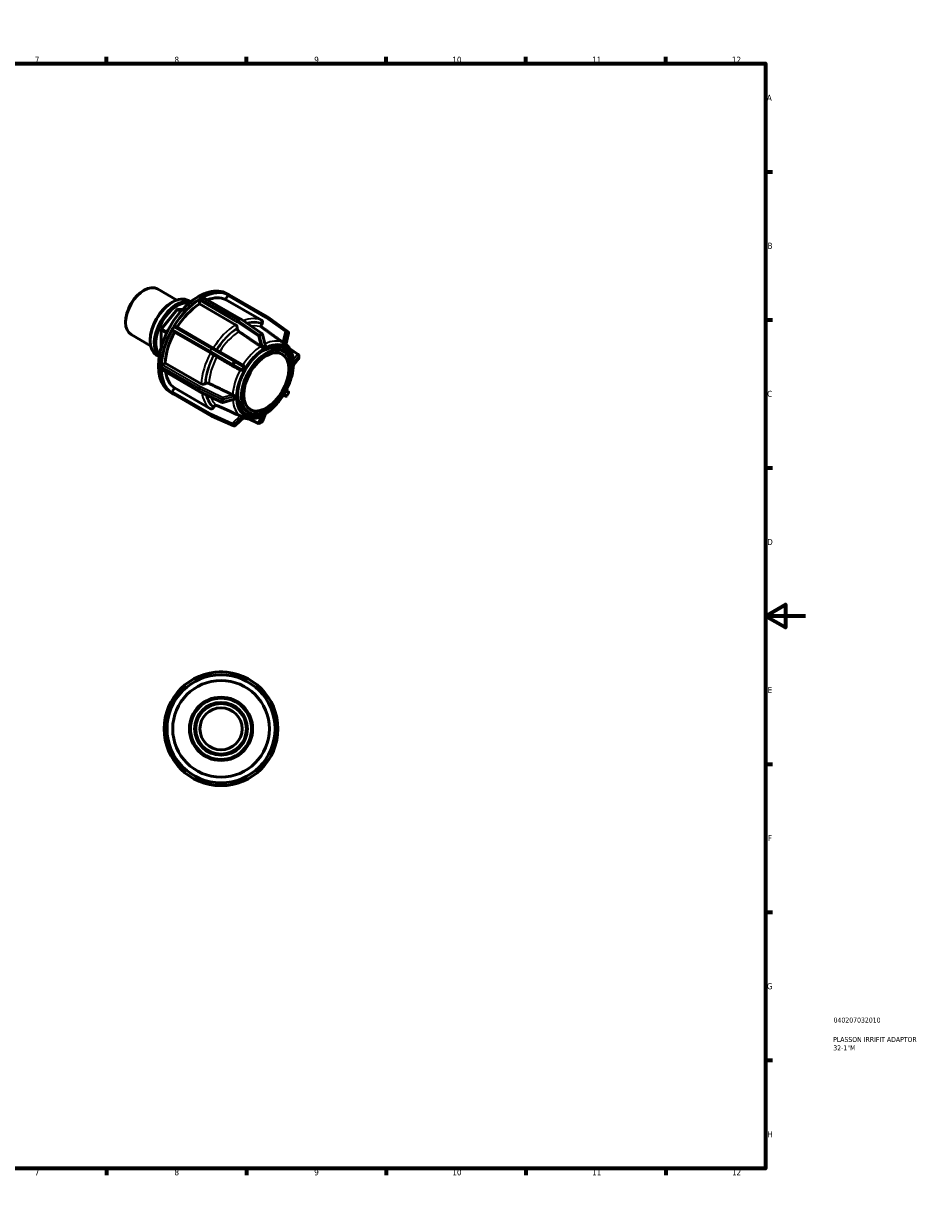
# Model space of a CAD drawing. Header units: millimetres. Extents: x 0 to 898, y 0 to 594.
# Tile 4 of 4: x 449 to 898, y 0 to 594. Entities that reach past the tile are written whole.
import ezdxf

# ---------------------------------------------------------------- set-up
doc = ezdxf.new("R2010")
doc.units = ezdxf.units.MM
for name, color, linetype, lineweight in [('Border (ANSI)', 7, 'Continuous', 70), ('Title (ISO)', 7, 'Continuous', 50), ('Visible (ANSI)', 7, 'Continuous', 50), ('Visible Narrow (ANSI)', 7, 'Continuous', 35)]:
    doc.layers.add(name, color=color, linetype=linetype, lineweight=lineweight)
doc.styles.add('Note Text (ANSI)', font='tahoma.ttf')
doc.styles.add('Note Text (ISO)', font='tahoma.ttf')

# ---------------------------------------------------------------- blocks, each defined once
blk = doc.blocks.new('Borders Default Border')
at = {"layer": 'Border (ANSI)'}
for p, q in [((70.08, 574), (70.08, 577.45)), ((140.17, 574), (140.17, 577.45)), ((210.25, 574), (210.25, 577.45)), ((280.33, 574), (280.33, 577.45)), ((350.42, 574), (350.42, 577.45)), ((490.58, 574), (490.58, 577.45)), ((560.67, 574), (560.67, 577.45)), ((630.75, 574), (630.75, 577.45)), ((700.83, 574), (700.83, 577.45)), ((770.92, 574), (770.92, 577.45)), ((20, 519.75), (16.55, 519.75)), ((821, 519.75), (824.45, 519.75)), ((20, 445.5), (16.55, 445.5)), ((821, 445.5), (824.45, 445.5)), ((20, 371.25), (16.55, 371.25)), ((821, 371.25), (824.45, 371.25)), ((20, 222.75), (16.55, 222.75)), ((821, 222.75), (824.45, 222.75)), ((20, 148.5), (16.55, 148.5)), ((821, 148.5), (824.45, 148.5)), ((20, 74.25), (16.55, 74.25)), ((821, 74.25), (824.45, 74.25)), ((70.08, 20), (70.08, 16.55)), ((140.17, 20), (140.17, 16.55)), ((210.25, 20), (210.25, 16.55)), ((280.33, 20), (280.33, 16.55)), ((350.42, 20), (350.42, 16.55)), ((490.58, 20), (490.58, 16.55)), ((560.67, 20), (560.67, 16.55)), ((630.75, 20), (630.75, 16.55)), ((700.83, 20), (700.83, 16.55)), ((770.92, 20), (770.92, 16.55))]:
    blk.add_line(p, q, dxfattribs=at)
at = {"layer": 'Border (ANSI)', "flags": 128}
for points in [[(420.5, 594), (420.5, 574), (414.73, 584), (426.27, 584), (420.5, 574)], [(20, 20), (20, 574), (821, 574), (821, 20), (20, 20)], [(0, 297), (20, 297), (10, 302.77), (10, 291.23), (20, 297)], [(841, 297), (821, 297), (831, 302.77), (831, 291.23), (821, 297)], [(420.5, 0), (420.5, 20), (414.73, 10), (426.27, 10), (420.5, 20)]]:
    blk.add_lwpolyline(points, dxfattribs=at)
at = {"layer": 'Border (ANSI)', "attachment_point": 7, "style": 'Note Text (ANSI)'}
for s, insert, char_height in [('1', (34.35, 574.4), 3.05), ('2', (104.2, 574.4), 3.05), ('3', (174.26, 574.34), 3.05), ('4', (244.23, 574.4), 3.05), ('5', (314.48, 574.34), 3.05), ('6', (384.49, 574.34), 3.05), ('7', (454.6, 574.4), 3.05), ('8', (524.63, 574.33), 3.05), ('9', (594.7, 574.34), 3.05), ('10', (663.96, 574.34), 3.048), ('11', (734.04, 574.4), 3.048), ('12', (804.13, 574.4), 3.048), ('A', (16.78, 555.35), 3.05), ('A', (821.63, 555.35), 3.05), ('B', (17.15, 481.1), 3.05), ('B', (821.99, 481.1), 3.05), ('C', (16.95, 406.8), 3.05), ('C', (821.8, 406.8), 3.05), ('D', (16.96, 332.6), 3.05), ('D', (821.81, 332.6), 3.05), ('E', (17.21, 258.35), 3.05), ('E', (822.05, 258.35), 3.05), ('F', (17.29, 184.1), 3.05), ('F', (822.14, 184.1), 3.05), ('G', (16.81, 109.79), 3.05), ('G', (821.66, 109.79), 3.05), ('H', (16.97, 35.6), 3.05), ('H', (821.81, 35.6), 3.05), ('1', (34.35, 16.55), 3.05), ('2', (104.2, 16.55), 3.05), ('3', (174.26, 16.49), 3.05), ('4', (244.23, 16.55), 3.05), ('5', (314.48, 16.49), 3.05), ('6', (384.49, 16.49), 3.05), ('7', (454.6, 16.55), 3.05), ('8', (524.63, 16.48), 3.05), ('9', (594.7, 16.49), 3.05), ('10', (663.96, 16.49), 3.048), ('11', (734.04, 16.55), 3.048), ('12', (804.13, 16.55), 3.048)]:
    blk.add_mtext(s, dxfattribs=dict(at, insert=insert, char_height=char_height))
blk = doc.blocks.new('Title Blocks ISO')
at = {"layer": 'Title (ISO)', "color": 232, "true_color": 0xca0064, "style": 'Note Text (ISO)'}
for tag, p in [('PART_NUMBER_001', (34.08, 73.13)), ('DESCRIPTION_001', (33.84, 63.4)), ('DESCRIPTION_002', (33.93, 59.18))]:
    blk.add_attdef(tag, p, '', height=2.5, dxfattribs=at)

msp = doc.modelspace()

# ---------------------------------------------------------------- linework, layer by layer
at = {"layer": 'Visible (ANSI)'}
for p, q in [((509.084, 460.165), (509.456, 460.381)), ((516.09, 461.05), (525.839, 455.436)), ((550.203, 455.706), (551.328, 457.654)), ((550.918, 458.626), (551.945, 458.034)), ((570.94, 447.098), (551.968, 458.023)), ((523.219, 454.178), (523.591, 454.394)), ((531.552, 455.197), (532.752, 454.506)), ((537.103, 453.471), (537.103, 455.31)), ((555.19, 443.055), (537.103, 453.471)), ((537.556, 456.094), (538.111, 456.413)), ((538.111, 456.413), (538.666, 456.733)), ((538.985, 456.764), (557.958, 445.839)), ((568.291, 445.29), (550.203, 455.706)), ((525.927, 450.643), (518.155, 440.979)), ((526.251, 450.83), (525.927, 450.643)), ((525.927, 450.643), (527.714, 449.614)), ((527.931, 449.862), (526.251, 450.83)), ((528.609, 450.613), (526.251, 450.83)), ((557.997, 445.814), (568.474, 438.721)), ((571.727, 446.641), (570.942, 447.097)), ((571.782, 446.605), (581.612, 439.449)), ((500.144, 444.641), (500.144, 444.21)), ((518.155, 440.979), (517.993, 440.562)), ((517.993, 440.562), (520.743, 438.979)), ((517.993, 440.562), (517.993, 431.837)), ((520.938, 439.377), (518.155, 440.979)), ((523.468, 440.703), (523.861, 441.383)), ((524.593, 439.31), (523.468, 439.963)), ((523.861, 441.383), (524.253, 442.063)), ((524.893, 442.432), (543.865, 431.506)), ((556.095, 441.16), (556.095, 441.486)), ((568.356, 443.314), (568.555, 443.659)), ((502.895, 438.137), (512.644, 432.523)), ((512.417, 435.42), (512.417, 434.989)), ((542.68, 428.895), (524.593, 439.31)), ((568.734, 438.356), (570.164, 432.992)), ((581.857, 438.782), (580.468, 432.974)), ((515.718, 427.701), (516.918, 427.01)), ((543.865, 431.506), (554.991, 425.096)), ((544.425, 427.886), (544.226, 428.002)), ((568.707, 430.739), (568.706, 430.742)), ((568.706, 430.74), (568.707, 430.739)), ((569.714, 431.32), (568.707, 430.739)), ((570.722, 431.9), (569.714, 431.32)), ((570.721, 431.903), (570.722, 431.9)), ((577.574, 430.697), (579.42, 429.635)), ((579.034, 432.706), (579.035, 432.706)), ((579.035, 432.706), (579.036, 432.709)), ((579.748, 432.292), (579.035, 432.706)), ((580.46, 431.879), (579.748, 432.292)), ((580.46, 431.879), (580.459, 431.879)), ((580.461, 431.882), (580.46, 431.879)), ((586.706, 428.14), (582.368, 431.118)), ((517.958, 421.508), (517.958, 422.15)), ((518.411, 422.934), (520.002, 423.85)), ((520.002, 423.85), (538.089, 413.434)), ((554.992, 425.096), (558.986, 422.784)), ((560.393, 421.971), (559.681, 420.737)), ((560.391, 421.972), (560.393, 421.971)), ((583.903, 424.251), (583.904, 424.25)), ((583.904, 421.92), (583.903, 421.921)), ((583.904, 424.25), (583.905, 424.252)), ((583.904, 423.085), (583.904, 424.25)), ((583.904, 421.92), (583.904, 423.085)), ((583.905, 421.922), (583.904, 421.92)), ((586.841, 425.926), (584.26, 422.739)), ((586.984, 426.329), (586.984, 427.613)), ((517.958, 420.866), (517.958, 421.508)), ((537.064, 409.647), (518.091, 420.572)), ((558.968, 419.503), (558.966, 419.504)), ((559.681, 420.737), (558.968, 419.503)), ((523.468, 409.399), (524.593, 411.348)), ((524.593, 411.348), (542.68, 400.932)), ((539.9, 413.435), (540.182, 413.597)), ((579.748, 409.091), (580.46, 410.326)), ((580.459, 410.326), (580.46, 410.326)), ((580.46, 410.326), (580.461, 410.325)), ((580.637, 410.217), (581.558, 409.679)), ((522.473, 409.23), (523.875, 408.424)), ((523.861, 408.432), (523.468, 408.659)), ((524.253, 408.204), (523.861, 408.432)), ((543.226, 397.278), (524.254, 408.203)), ((548.499, 404.12), (537.105, 409.625)), ((554.299, 405.516), (548.943, 404.078)), ((555.522, 407.907), (555.525, 407.908)), ((555.525, 405.578), (555.522, 405.577)), ((555.525, 407.908), (555.524, 407.908)), ((555.525, 407.908), (555.525, 406.743)), ((555.525, 406.743), (555.525, 405.578)), ((579.035, 407.857), (579.034, 407.858)), ((579.035, 407.857), (579.748, 409.091)), ((579.036, 407.857), (579.035, 407.857)), ((579.208, 407.743), (580.131, 407.212)), ((581.004, 407.447), (581.789, 408.806)), ((544.226, 401.521), (544.425, 401.866)), ((560.008, 400.194), (561.854, 399.131)), ((568.707, 397.928), (569.714, 398.509)), ((570.19, 398.369), (568.713, 394.527)), ((569.714, 398.509), (570.722, 399.089)), ((570.721, 399.089), (570.722, 399.089)), ((570.722, 399.089), (570.721, 399.087)), ((554.413, 392.336), (543.287, 397.247)), ((559.448, 396.568), (555.111, 392.457)), ((558.966, 397.947), (558.968, 397.949)), ((558.968, 397.949), (558.968, 397.95)), ((558.968, 397.949), (559.681, 397.536)), ((559.681, 397.536), (560.393, 397.122)), ((560.393, 397.122), (560.391, 397.12)), ((561.871, 395.846), (566.731, 393.539)), ((567.325, 393.563), (568.435, 394.202)), ((568.707, 397.928), (568.706, 397.929)), ((568.706, 397.926), (568.707, 397.928)), ((547.964, 268.927), (547.179, 268.927)), ((548.749, 268.927), (547.964, 268.927)), ((527.811, 260.58), (527.256, 260.025)), ((528.366, 261.135), (527.811, 260.58)), ((568.116, 260.58), (567.561, 261.135)), ((568.671, 260.025), (568.116, 260.58)), ((519.464, 241.212), (519.464, 240.427)), ((519.464, 240.427), (519.464, 239.642)), ((576.464, 240.427), (576.464, 241.212)), ((576.464, 239.642), (576.464, 240.427)), ((527.256, 220.83), (527.811, 220.275)), ((527.811, 220.275), (528.366, 219.72)), ((567.561, 219.72), (568.116, 220.275)), ((568.116, 220.275), (568.671, 220.83)), ((547.179, 211.927), (547.964, 211.927)), ((547.964, 211.927), (548.749, 211.927))]:
    msp.add_line(p, q, dxfattribs=at)
for radius in [28.5, 27.075, 24.225, 15.865, 15.336, 13.22, 12.692, 10.576]:
    msp.add_circle((547.964, 240.427), radius, dxfattribs=at)
for centre, start, end in [((557.638, 445.284), 55.901415, 60.064008), ((570.621, 446.543), 59.872355, 60.064008), ((571.406, 446.087), 53.943399, 59.872355), ((568.116, 438.191), 14.922076, 55.901415), ((581.235, 438.931), 346.546006, 53.943399), ((586.344, 427.613), 0, 55.538765), ((554.671, 424.542), 59.937399, 60.052822), ((586.344, 426.329), 321.000959, 0), ((537.383, 410.202), 240.064008, 244.209918), ((548.777, 404.696), 244.209918, 285.030976), ((580.45, 407.767), 240.076672, 329.999959), ((581.235, 409.126), 329.999959, 59.669876), ((543.546, 397.833), 240.064008, 246.183161), ((554.671, 392.922), 246.183161, 313.464294), ((567.005, 394.118), 244.60591, 299.935992), ((568.116, 394.757), 299.935992, 338.967906), ((547.179, 268.287), 90, 102.400908), ((548.749, 268.287), 77.599092, 90), ((527.709, 259.572), 135, 147.400908), ((528.819, 260.682), 122.599092, 135), ((567.109, 260.682), 45, 57.400908), ((568.219, 259.572), 32.599092, 45), ((520.104, 241.212), 167.599092, 180), ((520.104, 239.642), 180, 192.400908), ((575.824, 241.212), 0, 12.400908), ((575.824, 239.642), 347.599092, 0), ((527.709, 221.282), 212.599092, 225), ((568.219, 221.282), 315, 327.400908), ((528.819, 220.172), 225, 237.400908), ((567.109, 220.172), 302.599092, 315), ((547.179, 212.567), 257.599092, 270), ((548.749, 212.567), 270, 282.400908)]:
    msp.add_arc(centre, 0.64, start, end, dxfattribs=at)
for centre, major_axis, start_param, end_param in [((509.493, 449.593), (-6.597, -11.457), 3.1415927, 6.2831853), ((509.119, 449.809), (-6.334, -10.998), 3.9289245, 5.4958534), ((523.635, 441.449), (-7.917, -13.748), 3.1415927, 6.2831853), ((536.696, 433.928), (14.222, 24.698), 0, 3.1415927), ((538.111, 433.113), (14.222, 24.698), 0.0304383, 0.7510925), ((551.648, 457.469), (0.319, 0.555), 0.214503, 1.5688626), ((551.648, 457.469), (0.319, 0.555), 0, 0.214503), ((523.261, 441.665), (-7.653, -13.29), 3.9289245, 5.4958534), ((525.715, 440.251), (7.917, 13.748), 0.1154803, 3.0261123), ((526.089, 440.036), (-7.653, -13.29), 3.3412534, 6.0835245), ((538.111, 433.113), (-14.222, -24.698), 3.9574291, 4.6780833), ((538.111, 433.113), (-12.8, -22.228), 3.9806413, 4.6547012), ((537.556, 455.571), (0.319, 0.555), 0.9999011, 2.3542608), ((537.556, 455.571), (-0.319, -0.555), 3.9250571, 4.1414938), ((538.666, 456.21), (-0.319, -0.555), 3.7086204, 3.9250571), ((538.666, 456.21), (0.319, 0.555), 0, 0.5670278), ((538.111, 433.113), (12.8, 22.228), 0.0536505, 0.6162276), ((538.111, 433.113), (-14.222, -24.698), 4.7428273, 5.4634814), ((523.788, 440.517), (-0.319, -0.555), 4.926892, 6.2812516), ((523.788, 440.517), (-0.319, -0.555), 4.7104553, 4.926892), ((524.573, 441.877), (-0.319, -0.555), 4.4940186, 4.7104553), ((524.573, 441.877), (0.319, 0.555), 0, 1.3524259), ((538.111, 433.113), (-12.8, -22.228), 4.7660394, 5.4402693), ((569.714, 414.914), (9.581, 16.638), 5.2064773, 10.5014859), ((568.791, 415.445), (8.783, 15.252), 0, 1.0270555), ((568.791, 415.445), (9.581, 16.638), 5.7454951, 6.2351984), ((518.411, 422.411), (-0.319, -0.555), 5.2794168, 5.4958534), ((518.411, 422.411), (0.319, 0.555), 0.7834645, 2.1378241), ((518.411, 421.127), (-0.319, -0.555), 5.4958534, 5.7122901), ((518.411, 421.127), (-0.319, -0.555), 5.7122901, 6.2831853), ((538.111, 433.113), (-14.222, -24.698), 5.5282254, 6.2488796), ((538.111, 433.113), (-12.8, -22.228), 5.6619808, 6.2256674), ((568.791, 415.445), (-8.783, -15.252), 5.2561299, 6.2831853), ((523.788, 409.214), (-0.319, -0.555), 4.7104553, 6.0648149), ((523.788, 409.214), (-0.319, -0.555), 6.0648149, 6.2812516), ((568.791, 415.445), (-9.581, -16.638), 0.0479869, 0.5376902)]:
    msp.add_ellipse(centre, major_axis=major_axis, ratio=0.5780931, start_param=start_param, end_param=end_param, dxfattribs=at)
for major_axis in [(-8.783, -15.252), (-7.985, -13.865)]:
    msp.add_ellipse((570.637, 414.383), major_axis=major_axis, ratio=0.5780931, dxfattribs=at)
for points, knots in [([(556.095, 441.486), (556.095, 441.615), (556.069, 441.783), (555.984, 442.071), (555.909, 442.243), (555.751, 442.517), (555.64, 442.667), (555.433, 442.885), (555.302, 442.991), (555.19, 443.055)], [-0.18971875, -0.18971875, -0.18971875, -0.18971875, -0.14222277, -0.14222277, -0.09477078, -0.09477078, -0.04736666, -0.04736666, 0, 0, 0, 0]), ([(556.922, 439.64), (556.83, 439.702), (556.734, 439.786), (556.551, 439.979), (556.44, 440.129), (556.282, 440.403), (556.207, 440.575), (556.122, 440.864), (556.095, 441.031), (556.095, 441.16)], [0.39025715, 0.39025715, 0.39025715, 0.39025715, 0.42682488, 0.42682488, 0.47423447, 0.47423447, 0.5216984, 0.5216984, 0.56920217, 0.56920217, 0.56920217, 0.56920217]), ([(568.543, 441.732), (568.458, 441.795), (568.379, 441.88), (568.249, 442.078), (568.191, 442.234), (568.144, 442.518), (568.149, 442.698), (568.21, 443.001), (568.277, 443.177), (568.356, 443.314)], [0.39025715, 0.39025715, 0.39025715, 0.39025715, 0.42682488, 0.42682488, 0.47423447, 0.47423447, 0.5216984, 0.5216984, 0.56920217, 0.56920217, 0.56920217, 0.56920217]), ([(568.555, 443.659), (568.634, 443.796), (568.701, 443.972), (568.761, 444.275), (568.766, 444.455), (568.72, 444.739), (568.661, 444.895), (568.515, 445.118), (568.402, 445.226), (568.291, 445.29)], [-0.18971875, -0.18971875, -0.18971875, -0.18971875, -0.14222277, -0.14222277, -0.09477078, -0.09477078, -0.04736666, -0.04736666, 0, 0, 0, 0]), ([(579.548, 433.328), (579.546, 433.329), (579.543, 433.33), (579.532, 433.337), (579.523, 433.343), (579.497, 433.367), (579.481, 433.387), (579.426, 433.466), (579.381, 433.549), (579.266, 433.739), (579.19, 433.858), (579.039, 434.045), (578.974, 434.116), (578.889, 434.192), (578.869, 434.208), (578.85, 434.224)], [-0.15968389, -0.15968389, -0.15968389, -0.15968389, -0.15745843, -0.15745843, -0.14927462, -0.14927462, -0.13497696, -0.13497696, -0.09743302, -0.09743302, -0.0544583, -0.0544583, -0.02459693, -0.02459693, -0.01559377, -0.01559377, -0.01559377, -0.01559377]), ([(544.226, 428.002), (544.147, 428.047), (544.028, 428.117), (543.796, 428.251), (543.643, 428.339), (543.373, 428.495), (543.209, 428.59), (542.942, 428.744), (542.792, 428.83), (542.68, 428.895)], [-0.18971875, -0.18971875, -0.18971875, -0.18971875, -0.14222277, -0.14222277, -0.09477078, -0.09477078, -0.04736666, -0.04736666, 0, 0, 0, 0]), ([(545.89, 427.04), (545.793, 427.095), (545.68, 427.161), (545.443, 427.297), (545.279, 427.392), (545.009, 427.548), (544.856, 427.637), (544.624, 427.771), (544.504, 427.84), (544.425, 427.886)], [0.39025715, 0.39025715, 0.39025715, 0.39025715, 0.42682488, 0.42682488, 0.47423447, 0.47423447, 0.5216984, 0.5216984, 0.56920217, 0.56920217, 0.56920217, 0.56920217]), ([(568.954, 431.769), (568.947, 431.765), (568.94, 431.76), (568.911, 431.747), (568.884, 431.741), (568.806, 431.743), (568.756, 431.756), (568.619, 431.802), (568.506, 431.855), (568.284, 431.97), (568.183, 432.026), (568.05, 432.106), (568.011, 432.13), (567.952, 432.169), (567.931, 432.183), (567.91, 432.198)], [-0.25988125, -0.25988125, -0.25988125, -0.25988125, -0.25479052, -0.25479052, -0.2395323, -0.2395323, -0.2180542, -0.2180542, -0.1766089, -0.1766089, -0.1428537, -0.1428537, -0.12853245, -0.12853245, -0.1198016, -0.1198016, -0.1198016, -0.1198016]), ([(570.064, 432.408), (569.87, 432.317), (569.681, 432.217), (569.502, 432.114), (569.324, 432.012), (569.139, 431.896), (568.954, 431.769)], [-0.07558426, -0.07558426, -0.07558426, -0.07558426, 0, 0, 0, 0.07558426, 0.07558426, 0.07558426, 0.07558426]), ([(570.164, 432.991), (570.175, 432.949), (570.183, 432.906), (570.2, 432.759), (570.194, 432.661), (570.167, 432.545), (570.153, 432.506), (570.12, 432.452), (570.104, 432.434), (570.078, 432.416), (570.071, 432.412), (570.064, 432.408)], [-0.122869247, -0.122869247, -0.122869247, -0.122869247, -0.10536936, -0.10536936, -0.06443895, -0.06443895, -0.043857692, -0.043857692, -0.030174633, -0.030174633, -0.02564484, -0.02564484, -0.02564484, -0.02564484]), ([(580.333, 432.872), (580.204, 432.969), (580.073, 433.054), (579.947, 433.127), (579.821, 433.2), (579.687, 433.268), (579.548, 433.328)], [-0.07558426, -0.07558426, -0.07558426, -0.07558426, 0, 0, 0, 0.07558426, 0.07558426, 0.07558426, 0.07558426]), ([(580.468, 432.974), (580.464, 432.957), (580.458, 432.941), (580.437, 432.896), (580.417, 432.87), (580.383, 432.857), (580.372, 432.856), (580.352, 432.861), (580.344, 432.865), (580.335, 432.871), (580.334, 432.872), (580.333, 432.872)], [-0.21904478, -0.21904478, -0.21904478, -0.21904478, -0.206397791, -0.206397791, -0.178668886, -0.178668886, -0.166665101, -0.166665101, -0.158946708, -0.158946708, -0.158092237, -0.158092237, -0.158092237, -0.158092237]), ([(584.259, 424.49), (584.224, 425.252), (584.144, 425.991), (583.891, 427.412), (583.719, 428.093), (583.279, 429.385), (583.011, 429.996), (582.382, 431.135), (582.019, 431.662), (581.278, 432.529), (580.914, 432.885), (580.523, 433.204)], [4.76337102, 4.76337102, 4.76337102, 4.76337102, 4.89688957, 4.89688957, 5.03040813, 5.03040813, 5.16392668, 5.16392668, 5.29744524, 5.29744524, 5.4065279, 5.4065279, 5.4065279, 5.4065279]), ([(559.47, 421.766), (559.322, 421.541), (559.184, 421.316), (559.058, 421.097), (558.932, 420.879), (558.806, 420.646), (558.685, 420.406)], [-0.07558426, -0.07558426, -0.07558426, -0.07558426, 0, 0, 0, 0.07558426, 0.07558426, 0.07558426, 0.07558426]), ([(558.986, 422.784), (559.032, 422.757), (559.076, 422.724), (559.204, 422.607), (559.28, 422.508), (559.408, 422.293), (559.455, 422.184), (559.502, 422.022), (559.513, 421.954), (559.508, 421.867), (559.504, 421.841), (559.489, 421.8), (559.482, 421.785), (559.472, 421.769), (559.471, 421.767), (559.47, 421.766)], [-0.30084183, -0.30084183, -0.30084183, -0.30084183, -0.2825764, -0.2825764, -0.24470052, -0.24470052, -0.20639779, -0.20639779, -0.17866889, -0.17866889, -0.1666651, -0.1666651, -0.15894671, -0.15894671, -0.15809224, -0.15809224, -0.15809224, -0.15809224]), ([(570.175, 398.359), (571.656, 399.295), (573.109, 400.466), (575.854, 403.181), (577.147, 404.724), (579.473, 408.057), (580.506, 409.847), (582.23, 413.529), (582.92, 415.421), (583.9, 419.159), (584.19, 421.005), (584.261, 422.758)], [3.1896903, 3.1896903, 3.1896903, 3.1896903, 3.4846336, 3.4846336, 3.7795769, 3.7795769, 4.0745202, 4.0745202, 4.3694635, 4.3694635, 4.6644068, 4.6644068, 4.6644068, 4.6644068]), ([(584.262, 424.169), (584.261, 424.177), (584.261, 424.185), (584.26, 424.219), (584.261, 424.25), (584.261, 424.34), (584.262, 424.398), (584.26, 424.464), (584.259, 424.477), (584.259, 424.49)], [-0.259881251, -0.259881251, -0.259881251, -0.259881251, -0.254790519, -0.254790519, -0.239532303, -0.239532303, -0.218054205, -0.218054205, -0.21302972, -0.21302972, -0.21302972, -0.21302972]), ([(584.261, 422.758), (584.261, 422.769), (584.261, 422.784), (584.261, 422.82), (584.26, 422.839), (584.261, 422.87), (584.261, 422.878), (584.262, 422.886)], [-0.063071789, -0.063071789, -0.063071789, -0.063071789, -0.043857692, -0.043857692, -0.030174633, -0.030174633, -0.02564484, -0.02564484, -0.02564484, -0.02564484]), ([(584.262, 422.886), (584.27, 423.115), (584.274, 423.336), (584.274, 423.542), (584.274, 423.748), (584.27, 423.96), (584.262, 424.169)], [1.12205021, 1.12205021, 1.12205021, 1.12205021, 1.19763447, 1.19763447, 1.19763447, 1.27321873, 1.27321873, 1.27321873, 1.27321873]), ([(558.685, 420.406), (558.683, 420.402), (558.681, 420.398), (558.669, 420.378), (558.659, 420.364), (558.626, 420.329), (558.601, 420.311), (558.505, 420.256), (558.41, 420.229), (558.188, 420.196), (558.048, 420.191), (557.81, 420.222), (557.716, 420.244), (557.607, 420.291), (557.583, 420.303), (557.56, 420.316)], [-0.15968389, -0.15968389, -0.15968389, -0.15968389, -0.15745843, -0.15745843, -0.14927462, -0.14927462, -0.13497696, -0.13497696, -0.09743302, -0.09743302, -0.0544583, -0.0544583, -0.02459693, -0.02459693, -0.01559377, -0.01559377, -0.01559377, -0.01559377]), ([(538.089, 413.434), (538.2, 413.37), (538.358, 413.309), (538.65, 413.24), (538.836, 413.219), (539.152, 413.219), (539.338, 413.24), (539.63, 413.31), (539.788, 413.371), (539.9, 413.435)], [0, 0, 0, 0, 0.04736666, 0.04736666, 0.09477078, 0.09477078, 0.14222277, 0.14222277, 0.18971875, 0.18971875, 0.18971875, 0.18971875]), ([(540.182, 413.597), (540.294, 413.662), (540.451, 413.722), (540.744, 413.792), (540.93, 413.814), (541.246, 413.814), (541.432, 413.792), (541.691, 413.731), (541.812, 413.689), (541.911, 413.641)], [0.18972385, 0.18972385, 0.18972385, 0.18972385, 0.23722762, 0.23722762, 0.28469155, 0.28469155, 0.33210114, 0.33210114, 0.36866886, 0.36866886, 0.36866886, 0.36866886]), ([(553.864, 407.869), (553.865, 407.868), (553.866, 407.867), (553.894, 407.855), (553.92, 407.842), (553.991, 407.806), (554.035, 407.782), (554.196, 407.692), (554.315, 407.618), (554.521, 407.48), (554.603, 407.42), (554.689, 407.336), (554.717, 407.305), (554.747, 407.25), (554.755, 407.227), (554.757, 407.195), (554.757, 407.187), (554.757, 407.179)], [-0.18366276, -0.18366276, -0.18366276, -0.18366276, -0.18305077, -0.18305077, -0.17154146, -0.17154146, -0.15302453, -0.15302453, -0.10536936, -0.10536936, -0.06443895, -0.06443895, -0.04385769, -0.04385769, -0.03017463, -0.03017463, -0.02564484, -0.02564484, -0.02564484, -0.02564484]), ([(554.757, 405.895), (554.757, 405.887), (554.757, 405.879), (554.755, 405.847), (554.746, 405.821), (554.706, 405.753), (554.67, 405.716), (554.56, 405.626), (554.458, 405.567), (554.328, 405.524), (554.314, 405.52), (554.299, 405.516)], [-0.259881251, -0.259881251, -0.259881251, -0.259881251, -0.254790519, -0.254790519, -0.239532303, -0.239532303, -0.218054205, -0.218054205, -0.176608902, -0.176608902, -0.171491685, -0.171491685, -0.171491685, -0.171491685]), ([(554.757, 407.179), (554.739, 406.954), (554.731, 406.736), (554.731, 406.53), (554.731, 406.324), (554.739, 406.11), (554.757, 405.895)], [1.12205021, 1.12205021, 1.12205021, 1.12205021, 1.19763447, 1.19763447, 1.19763447, 1.27321873, 1.27321873, 1.27321873, 1.27321873]), ([(542.68, 400.932), (542.792, 400.868), (542.942, 400.824), (543.209, 400.81), (543.373, 400.837), (543.643, 400.94), (543.796, 401.034), (544.028, 401.238), (544.147, 401.384), (544.226, 401.521)], [0, 0, 0, 0, 0.04736666, 0.04736666, 0.09477078, 0.09477078, 0.14222277, 0.14222277, 0.18971875, 0.18971875, 0.18971875, 0.18971875]), ([(544.425, 401.866), (544.504, 402.003), (544.624, 402.149), (544.856, 402.353), (545.009, 402.447), (545.279, 402.55), (545.443, 402.577), (545.68, 402.564), (545.793, 402.539), (545.89, 402.496)], [0.18972385, 0.18972385, 0.18972385, 0.18972385, 0.23722762, 0.23722762, 0.28469155, 0.28469155, 0.33210114, 0.33210114, 0.36866886, 0.36866886, 0.36866886, 0.36866886]), ([(568.954, 397.656), (569.139, 397.753), (569.324, 397.855), (569.502, 397.958), (569.681, 398.06), (569.87, 398.174), (570.064, 398.295)], [1.12205021, 1.12205021, 1.12205021, 1.12205021, 1.19763447, 1.19763447, 1.19763447, 1.27321873, 1.27321873, 1.27321873, 1.27321873]), ([(570.064, 398.295), (570.071, 398.3), (570.078, 398.304), (570.105, 398.32), (570.123, 398.33), (570.155, 398.348), (570.166, 398.354), (570.175, 398.359)], [-0.259881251, -0.259881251, -0.259881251, -0.259881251, -0.254790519, -0.254790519, -0.239532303, -0.239532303, -0.224229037, -0.224229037, -0.224229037, -0.224229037]), ([(557.56, 397.349), (557.606, 397.331), (557.657, 397.314), (557.823, 397.27), (557.947, 397.251), (558.197, 397.229), (558.315, 397.229), (558.479, 397.228), (558.544, 397.227), (558.616, 397.218), (558.637, 397.214), (558.665, 397.204), (558.675, 397.199), (558.683, 397.193), (558.684, 397.193), (558.685, 397.192)], [-0.30098221, -0.30098221, -0.30098221, -0.30098221, -0.2825764, -0.2825764, -0.24470052, -0.24470052, -0.20639779, -0.20639779, -0.17866889, -0.17866889, -0.1666651, -0.1666651, -0.15894671, -0.15894671, -0.15809224, -0.15809224, -0.15809224, -0.15809224]), ([(558.685, 397.192), (558.806, 397.101), (558.932, 397.018), (559.058, 396.945), (559.184, 396.872), (559.322, 396.801), (559.47, 396.736)], [-0.07558426, -0.07558426, -0.07558426, -0.07558426, 0, 0, 0, 0.07558426, 0.07558426, 0.07558426, 0.07558426]), ([(559.275, 396.403), (559.744, 396.222), (560.232, 396.084), (561.35, 395.871), (561.987, 395.819), (563.286, 395.838), (563.948, 395.91), (565.285, 396.171), (565.961, 396.361), (567.316, 396.848), (567.995, 397.147), (568.672, 397.497)], [2.44778349, 2.44778349, 2.44778349, 2.44778349, 2.55651076, 2.55651076, 2.69000571, 2.69000571, 2.82350066, 2.82350066, 2.95699561, 2.95699561, 3.09049056, 3.09049056, 3.09049056, 3.09049056]), ([(559.47, 396.736), (559.473, 396.735), (559.475, 396.734), (559.486, 396.728), (559.493, 396.722), (559.507, 396.705), (559.51, 396.693), (559.51, 396.646), (559.486, 396.604), (559.448, 396.568)], [-0.159683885, -0.159683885, -0.159683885, -0.159683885, -0.157458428, -0.157458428, -0.149274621, -0.149274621, -0.134976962, -0.134976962, -0.097627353, -0.097627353, -0.097627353, -0.097627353]), ([(568.672, 397.497), (568.698, 397.51), (568.722, 397.523), (568.784, 397.558), (568.824, 397.582), (568.887, 397.618), (568.911, 397.632), (568.941, 397.649), (568.948, 397.652), (568.954, 397.656)], [-0.076709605, -0.076709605, -0.076709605, -0.076709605, -0.06443895, -0.06443895, -0.043857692, -0.043857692, -0.030174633, -0.030174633, -0.02564484, -0.02564484, -0.02564484, -0.02564484])]:
    msp.add_open_spline(points, degree=3, knots=knots, dxfattribs=at)
for points, weights in [([(567.88, 432.219), (562.57, 435.815), (556.922, 439.64)], [1, 1.00047629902, 1]), ([(578.823, 434.245), (573.842, 437.873), (568.543, 441.732)], [1, 1.00047629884, 1]), ([(557.528, 420.335), (551.889, 423.583), (545.89, 427.04)], [1, 1.00047629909, 1]), ([(541.911, 413.641), (548.055, 410.674), (553.831, 407.884)], [1, 1.00047629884, 1]), ([(545.89, 402.496), (551.889, 399.85), (557.528, 397.362)], [1, 1.00047629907, 1])]:
    msp.add_rational_spline(points, weights, degree=2, dxfattribs=at)
for points in [[(578.85, 434.224), (578.841, 434.231), (578.832, 434.238), (578.823, 434.245)], [(567.91, 432.198), (567.9, 432.205), (567.89, 432.212), (567.88, 432.219)], [(568.706, 430.742), (569.05, 430.936), (569.396, 431.136), (569.714, 431.32)], [(568.706, 430.74), (568.706, 430.741), (568.706, 430.741), (568.706, 430.742)], [(569.714, 431.32), (570.032, 431.503), (570.379, 431.701), (570.721, 431.903)], [(579.034, 432.706), (579.035, 432.707), (579.035, 432.708), (579.036, 432.709)], [(579.036, 432.709), (579.277, 432.564), (579.523, 432.423), (579.748, 432.292)], [(579.748, 432.292), (579.973, 432.162), (580.217, 432.018), (580.461, 431.882)], [(559.681, 420.737), (559.906, 421.126), (560.152, 421.55), (560.391, 421.972)], [(583.905, 424.252), (583.903, 423.853), (583.904, 423.453), (583.904, 423.085)], [(583.903, 424.251), (583.904, 424.251), (583.904, 424.251), (583.905, 424.252)], [(583.904, 423.085), (583.904, 423.462), (583.904, 423.853), (583.903, 424.251)], [(583.904, 423.085), (583.904, 422.717), (583.903, 422.316), (583.905, 421.922)], [(583.903, 421.921), (583.904, 422.317), (583.904, 422.708), (583.904, 423.085)], [(557.56, 420.316), (557.55, 420.322), (557.539, 420.329), (557.528, 420.335)], [(558.966, 419.504), (559.212, 419.922), (559.456, 420.347), (559.681, 420.737)], [(579.748, 409.091), (579.978, 409.491), (580.218, 409.905), (580.459, 410.326)], [(580.461, 410.325), (580.217, 409.906), (579.973, 409.481), (579.748, 409.091)], [(553.831, 407.884), (553.841, 407.879), (553.852, 407.874), (553.864, 407.869)], [(555.522, 407.907), (555.523, 407.908), (555.523, 407.908), (555.524, 407.908)], [(555.525, 406.743), (555.525, 407.111), (555.526, 407.512), (555.522, 407.907)], [(555.522, 405.577), (555.526, 405.975), (555.525, 406.375), (555.525, 406.743)], [(579.034, 407.858), (579.278, 408.278), (579.517, 408.692), (579.748, 409.091)], [(579.748, 409.091), (579.523, 408.702), (579.277, 408.278), (579.036, 407.857)], [(569.714, 398.509), (569.396, 398.325), (569.05, 398.127), (568.706, 397.926)], [(568.706, 397.929), (569.05, 398.126), (569.388, 398.321), (569.714, 398.509)], [(569.714, 398.509), (570.04, 398.696), (570.379, 398.891), (570.721, 399.089)], [(570.721, 399.087), (570.379, 398.892), (570.032, 398.692), (569.714, 398.509)], [(557.528, 397.362), (557.539, 397.357), (557.55, 397.353), (557.56, 397.349)], [(558.966, 397.947), (558.967, 397.948), (558.967, 397.949), (558.968, 397.95)], [(559.681, 397.536), (559.456, 397.666), (559.212, 397.809), (558.966, 397.947)], [(560.391, 397.12), (560.152, 397.264), (559.906, 397.405), (559.681, 397.536)], [(568.706, 397.926), (568.706, 397.927), (568.706, 397.928), (568.706, 397.929)]]:
    msp.add_open_spline(points, degree=3, dxfattribs=at)
at = {"layer": 'Visible Narrow (ANSI)'}
for p, q in [((551.328, 457.654), (570.301, 446.729)), ((537.103, 455.31), (556.076, 444.384)), ((556.528, 445.168), (537.556, 456.094)), ((538.666, 456.733), (557.638, 445.808)), ((557.638, 445.808), (556.528, 445.168)), ((556.568, 445.144), (557.678, 445.783)), ((557.678, 445.783), (568.155, 438.69)), ((570.301, 446.729), (580.13, 439.573)), ((570.979, 447.072), (571.764, 446.617)), ((580.808, 439.916), (570.979, 447.072)), ((571.764, 446.617), (581.593, 439.461)), ((542.441, 429.778), (523.468, 440.703)), ((523.468, 439.963), (542.441, 429.038)), ((524.253, 442.063), (543.226, 431.137)), ((556.076, 444.384), (566.553, 437.291)), ((567.045, 438.05), (556.568, 445.144)), ((580.13, 439.573), (578.85, 434.224)), ((581.593, 439.461), (580.808, 439.916)), ((566.553, 437.291), (567.91, 432.198)), ((568.155, 438.69), (567.045, 438.05)), ((567.431, 437.486), (568.541, 438.125)), ((568.954, 431.769), (567.431, 437.486)), ((568.541, 438.125), (570.064, 432.408)), ((579.548, 433.328), (580.985, 439.332)), ((581.77, 438.876), (580.333, 432.872)), ((580.985, 439.332), (581.77, 438.876)), ((543.226, 431.137), (542.441, 429.778)), ((542.441, 429.038), (553.566, 422.628)), ((542.481, 429.754), (543.266, 431.114)), ((553.607, 423.345), (542.481, 429.754)), ((543.266, 431.114), (554.392, 424.704)), ((582.629, 430.685), (586.344, 428.136)), ((586.344, 428.136), (584.188, 425.473)), ((517.958, 422.15), (536.931, 411.225)), ((537.383, 412.008), (518.411, 422.934)), ((553.566, 422.628), (557.56, 420.316)), ((554.392, 424.704), (553.607, 423.345)), ((554.202, 423.001), (554.987, 424.361)), ((558.685, 420.406), (554.202, 423.001)), ((554.987, 424.361), (559.47, 421.766)), ((584.262, 424.169), (586.924, 427.457)), ((586.924, 426.173), (584.262, 422.886)), ((586.924, 427.457), (586.924, 426.173)), ((536.931, 409.941), (517.958, 420.866)), ((536.931, 411.225), (536.931, 409.941)), ((536.972, 409.919), (536.972, 411.203)), ((536.972, 411.203), (548.366, 405.697)), ((548.366, 404.414), (536.972, 409.919)), ((548.777, 406.503), (537.383, 412.008)), ((542.441, 398.474), (523.468, 409.399)), ((523.468, 408.659), (542.441, 397.734)), ((543.226, 397.278), (524.253, 408.204)), ((548.366, 405.697), (548.366, 404.414)), ((553.864, 407.869), (548.777, 406.503)), ((549.048, 405.645), (554.757, 407.179)), ((554.757, 405.895), (549.048, 404.362)), ((549.048, 404.362), (549.048, 405.645)), ((580.13, 407.212), (579.208, 407.743)), ((579.212, 407.749), (580.13, 407.212)), ((580.985, 407.458), (579.551, 408.297)), ((580.336, 409.657), (581.77, 408.818)), ((581.77, 408.818), (580.985, 407.458)), ((553.566, 393.563), (542.441, 398.474)), ((570.064, 398.295), (568.541, 394.333)), ((542.441, 397.734), (543.226, 397.278)), ((543.266, 397.258), (542.481, 397.713)), ((542.481, 397.713), (553.607, 392.802)), ((554.392, 392.347), (543.266, 397.258)), ((557.56, 397.349), (553.566, 393.563)), ((553.607, 392.802), (554.392, 392.347)), ((554.202, 392.943), (558.685, 397.192)), ((554.987, 392.487), (554.202, 392.943)), ((559.47, 396.736), (554.987, 392.487)), ((566.553, 393.857), (562.401, 395.828)), ((567.788, 397.07), (566.553, 393.857)), ((567.431, 393.694), (568.954, 397.656)), ((568.541, 394.333), (567.431, 393.694))]:
    msp.add_line(p, q, dxfattribs=at)
for centre, major_axis, ratio, start_param, end_param in [((557.638, 445.284), (0.319, 0.555), 0.5780931, 0, 0.7834645), ((557.638, 445.284), (0.319, -0.555), 0.5780931, 2.2708617, 2.3581282), ((557.638, 445.284), (0.359, 0.53), 0.5257036, 0, 0.8236123), ((556.198, 422.698), (12.8, 22.228), 0.5780931, 0.0536505, 0.6228258), ((570.621, 446.543), (0.319, 0.555), 0.5780931, 0, 1.5688626), ((570.621, 446.543), (0.377, 0.517), 0.5760308, 0.05975, 1.6305464), ((570.621, 446.543), (0.321, 0.554), 0.8159693, 6.1986482, 6.2831853), ((571.406, 446.087), (0.321, 0.554), 0.8159693, 6.1986482, 6.2831853), ((571.406, 446.087), (0.377, 0.517), 0.5760308, 0, 0.05975), ((556.198, 422.698), (-12.8, -22.228), 0.5780931, 3.9806413, 4.6547033), ((557.103, 422.176), (12.161, 21.119), 0.5780931, 0.8419714, 1.5100915), ((557.103, 422.176), (-11.963, -20.775), 0.5780931, 3.9845343, 4.6506792), ((557.929, 421.701), (11.327, 19.67), 0.5780931, 0.8462873, 1.5056296), ((556.528, 444.645), (-0.319, -0.555), 0.5780931, 3.9250571, 5.4958534), ((556.528, 444.645), (0.359, 0.53), 0.5257036, 0.8236123, 2.3944086), ((556.528, 444.645), (-0.319, 0.555), 0.5780931, 5.4124544, 5.4997209), ((557.103, 422.176), (12.161, 21.119), 0.5780931, 0.0565732, 0.5581673), ((557.103, 422.176), (11.963, 20.775), 0.5780931, 0.0575435, 0.5335201), ((557.929, 421.701), (11.327, 19.67), 0.5780931, 0.0608891, 0.4466261), ((580.45, 439.387), (0.377, 0.517), 0.5760308, 0.05975, 1.6305464), ((580.45, 439.387), (0.622, -0.149), 0.1992022, 0.5869079, 2.1577042), ((580.45, 439.387), (0.321, 0.554), 0.8159693, 5.0641842, 6.1986482), ((567.005, 437.552), (-0.359, -0.53), 0.5257036, 3.9652049, 5.5360013), ((567.005, 437.552), (0.618, 0.165), 0.3434135, 3.8046469, 5.3754432), ((567.005, 437.552), (-0.319, 0.555), 0.5780931, 4.2779904, 5.4124544), ((568.116, 438.191), (0.359, 0.53), 0.5257036, 0, 0.8236123), ((568.116, 438.191), (0.319, -0.555), 0.5780931, 1.1363977, 2.2708617), ((568.116, 438.191), (0.618, 0.165), 0.3434135, 5.3754432, 6.2831853), ((569.714, 414.914), (10.014, 17.39), 0.5780931, 6.2812516, 7.0666498), ((568.888, 415.39), (10.65, 18.495), 0.5780931, 0.0648862, 0.7069767), ((581.235, 438.931), (0.377, 0.517), 0.5760308, 0, 0.05975), ((581.235, 438.931), (0.321, 0.554), 0.8159693, 5.0641842, 6.1986482), ((581.235, 438.931), (0.622, -0.149), 0.1992022, 0, 0.5869079), ((556.198, 422.698), (-12.8, -22.228), 0.5780931, 4.7660394, 5.4402693), ((557.103, 422.176), (12.161, 21.119), 0.5780931, 1.6273695, 2.2957539), ((557.103, 422.176), (-11.963, -20.775), 0.5780931, 4.7699324, 5.4363763), ((542.761, 429.592), (-0.319, -0.555), 0.5780931, 4.7104553, 6.2812516), ((542.761, 429.592), (-0.319, -0.555), 0.5047769, 4.7105612, 6.2813575), ((542.761, 429.592), (-0.554, 0.32), 0.0015778, 5.2415132, 5.3287797), ((543.546, 430.952), (0.319, 0.555), 0.5780931, 0, 1.5688626), ((543.546, 430.952), (0.554, -0.32), 0.0015778, 2.0999206, 2.187187), ((543.546, 430.952), (0.319, 0.555), 0.5047769, 0, 1.5689685), ((568.888, 415.39), (-10.65, -18.495), 0.5780931, 3.991877, 4.6436319), ((569.714, 414.914), (10.014, 17.39), 0.5780931, 0.7834645, 1.5688626), ((569.714, 414.914), (10.014, 17.39), 0.5780931, 5.4958534, 6.2812516), ((586.344, 427.613), (0.362, 0.528), 0.6262774, 0, 0.8310844), ((586.344, 427.613), (0.497, -0.403), 0.7409493, 0.540411, 2.1112073), ((557.929, 421.701), (11.327, 19.67), 0.5780931, 1.6316854, 2.291438), ((553.886, 423.182), (-0.319, -0.555), 0.5047769, 4.7105612, 6.2813575), ((553.886, 423.182), (-0.321, -0.554), 0.5690408, 0.0019188, 1.5727151), ((553.886, 423.182), (-0.554, 0.32), 0.0015778, 4.1070492, 5.2415132), ((554.671, 424.542), (0.319, 0.555), 0.5047769, 0, 1.5689685), ((554.671, 424.542), (0.554, -0.32), 0.0015778, 0.9654566, 2.0999206), ((554.671, 424.542), (0.321, 0.554), 0.5690408, 4.7143078, 6.2831853), ((569.714, 414.914), (-10.014, -17.39), 0.5780931, 1.5688626, 2.3542608), ((586.344, 426.329), (0.497, -0.403), 0.7409493, 0, 0.540411), ((586.344, 427.613), (0.64, 0), 0.5758617, 5.846853, 6.2831853), ((586.344, 426.329), (0.64, 0), 0.5758617, 5.846853, 6.2831853), ((568.888, 415.39), (-10.65, -18.495), 0.5780931, 4.7772752, 5.4290336), ((569.714, 414.914), (10.014, 17.39), 0.5780931, 1.5688626, 2.3542608), ((537.383, 411.485), (-0.319, -0.555), 0.5780931, 3.9250571, 5.4958534), ((537.383, 411.485), (0.64, 0), 0.5758617, 3.9269908, 4.0142573), ((537.383, 410.202), (-0.64, 0), 0.5758617, 0.7853982, 0.8726646), ((537.383, 410.202), (-0.319, -0.555), 0.5780931, 5.4958534, 6.2831853), ((537.383, 411.485), (0.278, 0.576), 0.5255092, 0.7434844, 2.3142807), ((537.383, 410.202), (-0.278, -0.576), 0.5255092, 5.4558734, 6.2831853), ((556.198, 422.698), (-12.8, -22.228), 0.5780931, 5.6555161, 6.2256674), ((557.103, 422.176), (-12.161, -21.119), 0.5780931, 5.7195019, 6.2227447), ((557.103, 422.176), (-11.963, -20.775), 0.5780931, 5.7438581, 6.2217744), ((557.929, 421.701), (-11.327, -19.67), 0.5780931, 5.8295263, 6.2184288), ((548.777, 405.979), (-0.278, -0.576), 0.5255092, 3.885077, 5.4558734), ((548.777, 405.979), (0.64, 0), 0.5758617, 4.0142573, 5.1487213), ((548.777, 404.696), (-0.64, 0), 0.5758617, 0.8726646, 2.0071286), ((548.777, 404.696), (-0.278, -0.576), 0.5255092, 5.4558734, 6.2831853), ((548.777, 405.979), (-0.166, 0.618), 0.3455103, 4.0517094, 5.6225057), ((548.777, 404.696), (0.166, -0.618), 0.3455103, 0, 0.9101167), ((568.888, 415.39), (-10.65, -18.495), 0.5780931, 5.5722613, 6.2144317), ((569.714, 414.914), (-10.014, -17.39), 0.5780931, 5.4958534, 6.2812516), ((569.714, 414.914), (-10.014, -17.39), 0.5780931, 0.7834645, 1.5688626), ((580.45, 407.767), (-0.323, -0.552), 0.9644798, 0.0059732, 1.5767695), ((580.45, 407.767), (-0.319, -0.555), 0.6470097, 6.2811159, 6.2831853), ((580.45, 407.767), (0.554, -0.32), 0.0015778, 0, 0.2673248), ((581.235, 409.126), (0.323, 0.552), 0.9644798, 4.7183622, 6.2831853), ((581.235, 409.126), (0.554, -0.32), 0.0015778, 0, 0.2673248), ((542.761, 398.288), (-0.319, -0.555), 0.5780931, 4.7104553, 6.2812516), ((542.761, 398.288), (-0.258, -0.585), 0.5757558, 4.6488009, 6.2195972), ((569.714, 414.914), (-10.014, -17.39), 0.5780931, 6.2812516, 7.0666498), ((542.761, 398.288), (-0.321, -0.554), 0.8159693, 0.0027294, 0.0899959), ((543.546, 397.833), (-0.321, -0.554), 0.8159693, 0.0027294, 0.0899959), ((543.546, 397.833), (-0.319, -0.555), 0.5780931, 6.2812516, 6.2831853), ((543.546, 397.833), (-0.258, -0.585), 0.5757558, 6.2195972, 6.2831853), ((553.886, 393.377), (-0.258, -0.585), 0.5757558, 4.6488009, 6.2195972), ((553.886, 393.377), (-0.44, 0.465), 0.1962368, 0.9829719, 2.5537683), ((553.886, 393.377), (-0.321, -0.554), 0.8159693, 0.0899959, 1.2244599), ((554.671, 392.922), (-0.321, -0.554), 0.8159693, 0.0899959, 1.2244599), ((554.671, 392.922), (-0.258, -0.585), 0.5757558, 6.2195972, 6.2831853), ((554.671, 392.922), (0.44, -0.465), 0.1962368, 5.6953609, 6.2831853), ((567.005, 394.118), (-0.274, -0.578), 0.626083, 5.4480661, 6.2831853), ((567.005, 394.118), (-0.597, 0.23), 0.7388525, 1.0311178, 2.6019142), ((567.005, 394.118), (0.319, -0.555), 0.5780931, 0, 0.438266), ((568.116, 394.757), (0.319, -0.555), 0.5780931, 0, 0.438266), ((568.116, 394.757), (0.597, -0.23), 0.7388525, 5.7435068, 6.2831853)]:
    msp.add_ellipse(centre, major_axis=major_axis, ratio=ratio, start_param=start_param, end_param=end_param, dxfattribs=at)

# ---------------------------------------------------------------- block references
msp.add_blockref('Borders Default Border', (0, 0))
msp.add_blockref('Title Blocks ISO', (821, 20)).add_auto_attribs({'PART_NUMBER_001': '040207032010', 'DESCRIPTION_001': 'PLASSON IRRIFIT ADAPTOR', 'DESCRIPTION_002': '32-1"M'})

doc.saveas('drawing.dxf')
